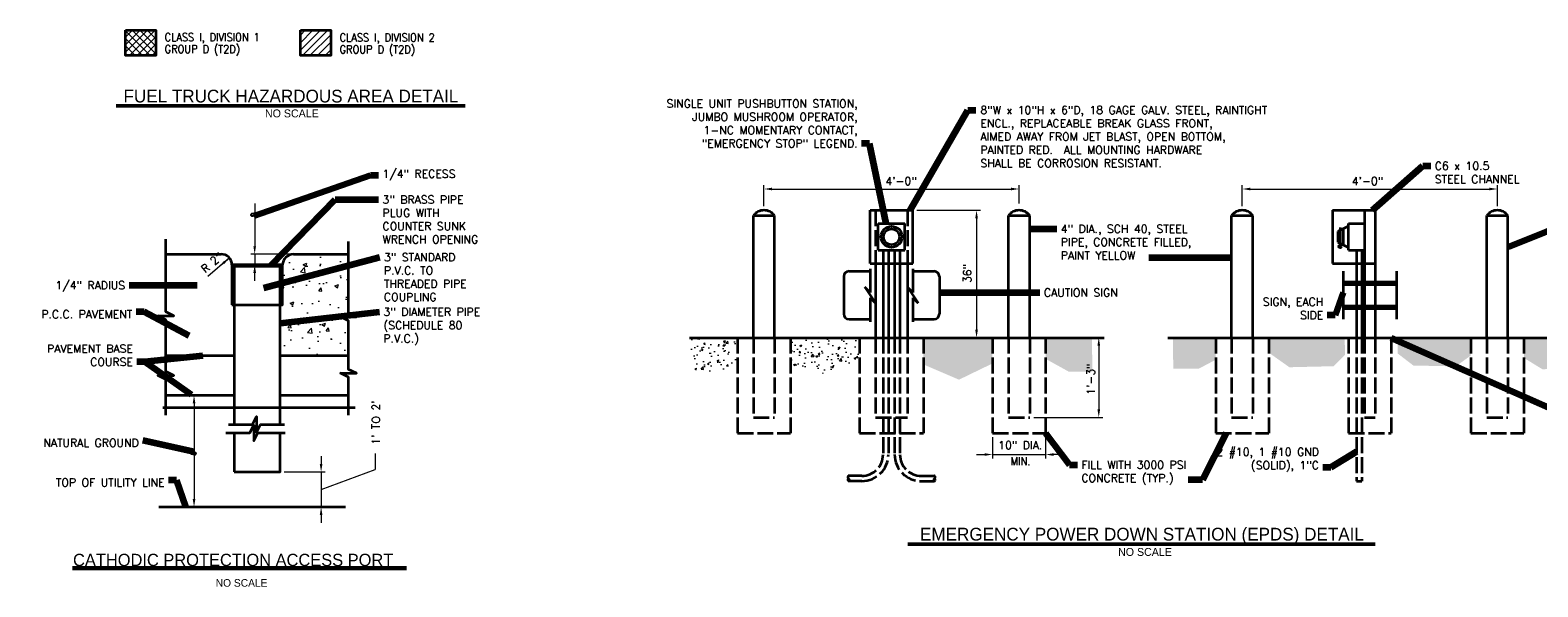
# Model space of a CAD drawing. Extents: x -193 to 792, y -125 to 171.
# Tile 1 of 4: x -190 to 94, y -125 to -20. Entities that reach past the tile are written whole.
import ezdxf
from ezdxf.enums import TextEntityAlignment as Align

# ---------------------------------------------------------------- set-up
doc = ezdxf.new("R2010")
doc.units = 0
doc.header["$MEASUREMENT"] = 0
doc.linetypes.add('ACAD_ISO02W100', pattern=[15, 12, -3])
doc.layers.get('Defpoints').update_dxf_attribs({"lineweight": 18})
for name, color, linetype, lineweight in [('E-Anno-Dims', 33, 'Continuous', 25), ('E-Anno-Patt', 152, 'Continuous', 18), ('E-Anno-Text', 53, 'Continuous', 25), ('E-Detl-Grph', 33, 'Continuous', 35)]:
    doc.layers.add(name, color=color, linetype=linetype, lineweight=lineweight)
doc.styles.add('NOTES', font='romans.shx')
doc.styles.add('Style-CHAR_FAST_FONT', font='CHAR_FAST_FONT.shx')
doc.styles.add('Style-FANCY', font='FANCY.shx')
doc.styles.add('Text', font='txt', dxfattribs={"height": 0.125})
doc.dimstyles.new('EARCH', dxfattribs={"dimtxt": 0.125, "dimasz": 0.125, "dimexe": 0.0625, "dimexo": 0.0625, "dimgap": 0.0625, "dimtad": 1, "dimdec": 4, "dimzin": 3, "dimdsep": 46, "dimlunit": 4, "dimtxsty": 'NOTES', "dimcen": 0.09, "dimclrd": 256, "dimclre": 256, "dimadec": 0, "dimazin": 0, "dimtfac": 0.75, "dimtdec": 4, "dimtmove": 1, "dimatfit": 3, "dimfxl": 0, "dimfrac": 1, "dimtolj": 1, "dimtzin": 3, "dimlwd": 18, "dimlwe": 18, "dimarcsym": 0})
pattern_1 = [(50, (0, 0), (3.5863, -0.31376), [0.375, -4.125]), (355, (0, 0), (-0.69376, 3.76096), [0.3, -3.3]), (100.4514, (0.299, -0.026), (2.89255, 3.4472), [0.3187, -3.50571]), (46.1842, (0, 1), (5.3362, -0.8276), [0.5625, -6.1875]), (96.6356, (0.4447, 0.931), (4.67331, 4.87059), [0.47805, -5.25856]), (351.184, (0, 1), (4.6733, 4.8706), [0.45, -4.95]), (21, (0.5, 0.75), (2.984535, -2.013094), [0.375, -4.125]), (326, (0.5, 0.75), (1.21658, 3.62575), [0.3, -3.3]), (71.4514, (0.7487, 0.5822), (4.20111, 1.61265), [0.3187, -3.50571]), (37.5, (0, 0), (0.060799, 1.664469), [0, -3.26, 0, -3.35, 0, -3.3125]), (7.5, (0, 0), (1.315348, 1.972059), [0, -1.91, 0, -3.185, 0, -1.2625]), (327.5, (-1.115, 0), (2.669112, -0.112774), [0, -1.25, 0, -3.9, 0, -5.175]), (317.5, (-1.615, 0), (2.91593, 0.500525), [0, -1.625, 0, -2.59, 0, -3.675])]

# ---------------------------------------------------------------- blocks, each defined once
blk = doc.blocks.new('*D101')
at = {"layer": 'E-Anno-Dims', "lineweight": 18}
for p, q in [((-152.16, -63.35), (-156.22, -66.84)), ((-153.69, -64.67), (-152.16, -63.35))]:
    blk.add_line(p, q, dxfattribs=at)
at = {"layer": 'E-Anno-Dims', "lineweight": 18, "extrusion": (0, 0, -1)}
blk.add_solid([(153.46, -64.14), (152.16, -63.35), (153.14, -64.52)], dxfattribs=at)
at = {"layer": 'E-Anno-Dims', "linetype": 'Continuous', "lineweight": 18, "style": 'NOTES'}
for s, p in [('2"', (-155.49, -64.24)), ('R', (-157.2, -65.7))]:
    blk.add_text(s, height=1.5, rotation=40.6973, dxfattribs=at).set_placement(p, align=Align.MIDDLE_LEFT)
blk = doc.blocks.new('*D102')
at = {"layer": 'Defpoints'}
for p in [(-158.81, -89.21), (-158.8, -100.1), (-158.81, -110.23), (-158.8, -110.23)]:
    blk.add_point(p, dxfattribs=at)
at = {"layer": 'E-Anno-Dims', "lineweight": 18}
for p, q in [((-158.8, -90.71), (-158.8, -108.73)), ((-158.06, -89.21), (-158.05, -89.21)), ((-158.06, -110.23), (-158.05, -110.23))]:
    blk.add_line(p, q, dxfattribs=at)
at = {"layer": 'E-Anno-Dims', "lineweight": 18, "extrusion": (0, 0, -1)}
blk.add_solid([(159.05, -90.71), (158.8, -89.21), (158.55, -90.71)], dxfattribs=at)
at = {"layer": 'E-Anno-Dims', "lineweight": 18}
blk.add_solid([(-158.55, -108.73), (-158.8, -110.23), (-159.05, -108.73)], dxfattribs=at)
at = {"layer": 'E-Anno-Dims', "linetype": 'Continuous', "lineweight": 18, "insert": (-160.55, -100.1), "char_height": 1.5, "attachment_point": 5, "rotation": 90, "style": 'Text'}
blk.add_mtext('\\Fromans.shx; ', dxfattribs=at)
blk = doc.blocks.new('SQUIG')
at = {"flags": 128}
blk.add_lwpolyline([(-1, 0), (0.12, 0, -0.989967), (0.13, -0.35, -0.272038), (-0.87, 0.21)], format="xyb", dxfattribs=at)
blk = doc.blocks.new('*D103')
at = {"lineweight": 18}
for p, q in [((-147.4, -53.09), (-147.4, -61.14)), ((-140.87, -62.64), (-148.15, -62.64)), ((-143.8, -64.67), (-148.15, -64.67)), ((-147.4, -62.64), (-147.4, -64.67)), ((-147.4, -67.67), (-147.4, -66.17))]:
    blk.add_line(p, q, dxfattribs=at)
blk.add_solid([(-147.15, -61.14), (-147.4, -62.64), (-147.65, -61.14)], dxfattribs=at)
at = {"lineweight": 18, "extrusion": (0, 0, -1)}
blk.add_solid([(147.65, -66.17), (147.4, -64.67), (147.15, -66.17)], dxfattribs=at)
at = {"layer": 'Defpoints'}
for p in [(-147.4, -52.34), (-147.4, -64.67), (-143.05, -64.67), (-140.12, -62.64)]:
    blk.add_point(p, dxfattribs=at)
at = {"linetype": 'Continuous', "lineweight": 18, "insert": (-149.15, -52.34), "char_height": 1.5, "attachment_point": 5, "rotation": 90, "style": 'Text'}
blk.add_mtext('\\Fromans.shx; ', dxfattribs=at)

msp = doc.modelspace()

# ---------------------------------------------------------------- hatches: boundary and pattern name
at = {"layer": 'E-Anno-Patt'}
h = msp.add_hatch(dxfattribs=at)
h.set_pattern_fill('NET', color=256, style=0)
h.set_pattern_definition([(45, (0, 0), (-0.707107, 0.707107), []), (135, (0, 0), (-0.707107, -0.707107), [])])
h.paths.add_polyline_path([(-171.71407, -20.47587), (-171.71407, -25.25425), (-165.98007, -25.25425), (-165.98007, -20.47587)])
h = msp.add_hatch(dxfattribs=at)
h.set_pattern_fill('ANSI31', color=256, style=0)
h.set_pattern_definition([(45, (0, 0), (-0.707107, 0.707107), [])])
h.paths.add_polyline_path([(-133.06907, -20.49962), (-138.80307, -20.49962), (-138.80307, -25.27812), (-133.06907, -25.27812)])
h = msp.add_hatch(dxfattribs=at)
h.set_pattern_fill('AR-CONC', color=256, style=0)
h.paths.add_polyline_path([(-129.7302, -75.48237), (-131.1087, -75.85137), (-128.3502, -74.22837), (-129.7302, -74.59887), (-129.7302, -62.64387), (-140.1237, -62.64387, 0.413287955), (-142.1442, -64.66587), (-142.1442, -72.17187), (-142.5777, -72.17187), (-142.5777, -81.69987), (-129.7302, -81.69987)], flags=16)
h = msp.add_hatch(dxfattribs=at)
h.set_pattern_fill('AR-CONC', color=256, style=0)
h.set_pattern_definition(pattern_1)
h.paths.add_polyline_path([(-56.60107, -78.36962), (-65.59745, -78.36962), (-65.14992, -84.74201), (-59.28616, -84.66685), (-56.60107, -82.42972)], flags=16)
h.paths.add_polyline_path([(-33.61032, -78.36962), (-46.60507, -78.36962), (-46.60507, -83.72562), (-39.81962, -85.27022), (-33.61032, -82.16619)], flags=16)
h = msp.add_hatch(dxfattribs=at)
h.set_pattern_fill('AR-CONC', color=256, style=0)
h.set_pattern_definition(pattern_1)
h.paths.add_polyline_path([(-8.62032, -83.21441), (-8.62032, -78.36962), (-21.61507, -78.36962), (-21.61507, -83.40213), (-14.92293, -86.26961)], flags=16)
h.paths.add_polyline_path([(1.37568, -78.36962), (1.37568, -82.3516), (5.7736, -84.78401), (10.17672, -84.77281), (10.07895, -78.36962)], flags=16)
h.paths.add_polyline_path([(33.36293, -82.51629), (33.36293, -78.36962), (25.32967, -78.36962), (25.37686, -84.17219), (30.14077, -84.2218)], flags=16)
h.paths.add_polyline_path([(55.54103, -83.7338), (57.69367, -81.58159), (57.62228, -78.36962), (43.35893, -78.36962), (43.35893, -81.19223), (47.22401, -83.92945)], flags=16)
h.paths.add_polyline_path([(78.52025, -83.76501), (81.34368, -81.72294), (81.34368, -78.36962), (67.57769, -78.36962), (67.5625, -81.31568), (70.54666, -83.60557)], flags=16)
h.paths.add_polyline_path([(91.33968, -78.36962), (91.33968, -82.17717), (94.84877, -84.32516), (101.25338, -83.87422), (101.17473, -78.36962)], flags=16)
h.paths.add_polyline_path([(10.56609, -87.92632), (10.56609, -84.08562), (7.89399, -84.08562), (7.89399, -87.92632)], flags=9)
at = {"layer": 'E-Detl-Grph'}
msp.add_hatch(color=256, dxfattribs=at).paths.add_polyline_path([(57.00175, -61.18946, 1), (56.50195, -61.18946, 1)], flags=16)

# ---------------------------------------------------------------- linework, layer by layer
at = {"layer": 'Defpoints'}
for p in [(-26.68413, -50.38075), (-3.62232, -50.38075), (61.04451, -50.38075), (86.34169, -50.38075), (-3.62232, -53.87937), (-51.60311, -54.37919), (-23.61432, -54.37925), (38.36089, -54.37919), (86.34169, -54.37919), (-11.61907, -66.37444), (-11.61907, -78.36962), (-11.61907, -78.36962), (11.37168, -78.36962), (11.37168, -87.02689), (-1.62307, -93.36362), (11.37168, -93.36362), (-8.62032, -96.36237), (1.37568, -96.36237), (-124.73301, -99.42779), (-3.62232, -100.36075), (1.37568, -100.36075), (-142.5777, -103.64187), (-134.9052, -110.22837), (-134.9052, -110.22837)]:
    msp.add_point(p, dxfattribs=at)
at = {"layer": 'E-Anno-Dims', "lineweight": 18}
for p, q in [((-51.60311, -53.62919), (-51.60311, -49.63075)), ((-50.10311, -50.38075), (-5.12232, -50.38075)), ((-3.62232, -53.12937), (-3.62232, -49.63075)), ((38.36089, -53.62919), (38.36089, -49.63075)), ((39.86089, -50.38075), (84.84169, -50.38075)), ((86.34169, -53.62919), (86.34169, -49.63075)), ((-22.86432, -54.37925), (-10.86907, -54.37925)), ((-11.61907, -55.87925), (-11.61907, -76.86962)), ((-10.86907, -78.36962), (-10.86907, -78.36962)), ((11.37168, -79.86962), (11.37168, -91.86362)), ((-0.87307, -93.36362), (12.12168, -93.36362)), ((-8.62032, -97.11237), (-8.62032, -101.11075)), ((1.37568, -97.11237), (1.37568, -101.11075)), ((-134.9052, -100.64187), (-134.9052, -102.14187)), ((-124.73301, -100.17779), (-124.73301, -103.17779)), ((-11.62032, -100.36075), (-10.12032, -100.36075)), ((-8.62032, -100.36075), (1.37568, -100.36075)), ((4.37568, -100.36075), (2.87568, -100.36075)), ((-141.8277, -103.64187), (-134.1552, -103.64187)), ((-134.9052, -106.93512), (-124.73301, -103.17779)), ((-134.9052, -103.64187), (-134.9052, -110.22837)), ((-134.9052, -111.72837), (-134.9052, -113.22837))]:
    msp.add_line(p, q, dxfattribs=at)
for p in [(12.12168, -78.36962), (-134.1552, -110.22837)]:
    msp.add_point(p, dxfattribs=at)
for points in [[(-50.10311, -50.63075), (-51.60311, -50.38075), (-50.10311, -50.13075)], [(39.86089, -50.63075), (38.36089, -50.38075), (39.86089, -50.13075)], [(-11.36907, -76.86962), (-11.61907, -78.36962), (-11.86907, -76.86962)], [(11.62168, -91.86362), (11.37168, -93.36362), (11.12168, -91.86362)], [(2.87568, -100.61075), (1.37568, -100.36075), (2.87568, -100.11075)], [(-134.6552, -102.14187), (-134.9052, -103.64187), (-135.1552, -102.14187)]]:
    msp.add_solid(points, dxfattribs=at)
at = {"layer": 'E-Anno-Dims', "lineweight": 18, "extrusion": (0, 0, -1)}
for points in [[(5.12232, -50.13075), (3.62232, -50.38075), (5.12232, -50.63075)], [(-84.84169, -50.13075), (-86.34169, -50.38075), (-84.84169, -50.63075)], [(11.86907, -55.87925), (11.61907, -54.37925), (11.36907, -55.87925)], [(-11.12168, -79.86962), (-11.37168, -78.36962), (-11.62168, -79.86962)], [(10.12032, -100.11075), (8.62032, -100.36075), (10.12032, -100.61075)], [(135.1552, -111.72837), (134.9052, -110.22837), (134.6552, -111.72837)]]:
    msp.add_solid(points, dxfattribs=at)
at = {"layer": 'E-Anno-Text', "lineweight": 50}
for p, q in [((-173.44328, -34.70027), (-107.8298, -34.70027)), ((-24.55469, -117.24156), (63.37948, -117.24156))]:
    msp.add_line(p, q, dxfattribs=at)
at = {"layer": 'E-Anno-Text', "lineweight": 60}
msp.add_line((-181.65354, -121.7572), (-118.85684, -121.7572), dxfattribs=at)
at = {"layer": 'E-Detl-Grph'}
for p, q in [((-53.60232, -55.37875), (-49.60395, -55.37875)), ((-53.60232, -78.36962), (-53.60232, -55.37875)), ((-49.60395, -78.36962), (-49.60395, -55.37875)), ((-31.61107, -64.37525), (-31.61107, -54.37925)), ((-31.61107, -54.37925), (-23.61432, -54.37925)), ((-23.61432, -64.37525), (-23.61432, -54.37925)), ((-5.62145, -55.37875), (-1.62307, -55.37875)), ((-5.62145, -78.36962), (-5.62145, -55.37875)), ((-1.62307, -78.36962), (-1.62307, -55.37875)), ((36.36168, -78.36962), (36.36168, -55.37875)), ((36.36168, -55.37875), (40.36005, -55.37875)), ((40.36005, -78.36962), (40.36005, -55.37875)), ((55.35405, -54.37925), (55.35405, -64.37525)), ((55.35405, -54.37925), (63.35093, -54.37925)), ((61.35168, -54.37925), (61.35168, -67.87375)), ((63.35093, -54.37925), (63.35093, -67.87375)), ((84.34255, -78.36962), (84.34255, -55.37875)), ((84.34255, -55.37875), (88.34093, -55.37875)), ((88.34093, -78.36962), (88.34093, -55.37875)), ((-30.1117, -56.87825), (-25.1137, -56.87825)), ((-30.1117, -61.87625), (-30.1117, -56.87825)), ((-25.1137, -61.87625), (-25.1137, -56.87825)), ((58.35293, -57.378), (56.35368, -58.37762)), ((56.35368, -58.37762), (56.35368, -60.37675)), ((56.7518, -57.6515), (56.7518, -61.1895)), ((57.3533, -57.87775), (57.3533, -60.87662)), ((58.35293, -61.87625), (58.35293, -56.87825)), ((58.35293, -56.87825), (61.35168, -56.87825)), ((-30.1117, -61.87625), (-25.1137, -61.87625)), ((-29.19882, -61.87625), (-29.19882, -78.36962)), ((-28.1992, -61.87625), (-28.1992, -78.36962)), ((-27.0262, -61.87625), (-27.0262, -78.36962)), ((-26.02657, -61.87625), (-26.02657, -78.36962)), ((56.35368, -60.37675), (58.35293, -61.37637)), ((58.35293, -61.87625), (61.35168, -61.87625)), ((59.8523, -61.87625), (59.8523, -67.87375)), ((60.85193, -61.87625), (60.85193, -67.87375)), ((-164.0877, -62.64387), (-153.6942, -62.64387)), ((-140.1237, -62.64387), (-129.7302, -62.64387)), ((-31.61107, -64.37525), (-23.61432, -64.37525)), ((-30.61145, -64.37525), (-30.61145, -78.36962)), ((-24.61395, -64.37525), (-24.61395, -78.36962)), ((55.35405, -64.37525), (63.35093, -64.37525)), ((-36.60907, -66.87425), (-36.60907, -73.87137)), ((-35.60945, -65.87462), (-31.61107, -65.87462)), ((-31.61107, -65.37475), (-31.61107, -69.873)), ((-23.61432, -65.37475), (-23.61432, -69.873)), ((-23.61432, -65.87462), (-19.61595, -65.87462)), ((-18.61632, -66.87425), (-18.61632, -73.87137)), ((57.3533, -65.87462), (57.3533, -74.871)), ((57.3533, -67.87375), (67.3493, -67.87375)), ((67.3493, -65.87462), (67.3493, -74.871)), ((-32.6107, -68.87337), (-30.61145, -71.87225)), ((-31.61107, -69.873), (-32.6107, -68.87337)), ((-31.61107, -70.87262), (-31.61107, -75.37075)), ((-30.61145, -71.87225), (-31.61107, -70.87262)), ((-24.61395, -68.87337), (-22.6147, -71.87225)), ((-23.61432, -69.873), (-24.61395, -68.87337)), ((-23.61432, -70.87262), (-23.61432, -75.37075)), ((-22.6147, -71.87225), (-23.61432, -70.87262)), ((57.3533, -68.37362), (67.3493, -68.37362)), ((59.8523, -68.37362), (59.8523, -72.372)), ((60.85193, -68.37362), (60.85193, -72.372)), ((61.35168, -68.37362), (61.35168, -72.372)), ((63.35093, -68.37362), (63.35093, -72.372)), ((63.35093, -68.37362), (63.35093, -72.372)), ((57.3533, -72.372), (67.3493, -72.372)), ((57.3533, -72.87175), (67.3493, -72.87175)), ((59.8523, -72.87175), (59.8523, -78.36962)), ((60.85193, -72.87175), (60.85193, -78.36962)), ((61.35168, -72.87175), (61.35168, -78.36962)), ((63.35093, -72.87175), (63.35093, -78.36962)), ((-35.60945, -74.871), (-31.61107, -74.871)), ((-23.61432, -74.871), (-19.61595, -74.871)), ((-65.59745, -78.36962), (12.3713, -78.36962)), ((24.36655, -78.36962), (102.3353, -78.36962)), ((-164.0877, -81.69987), (-151.2387, -81.69987)), ((-142.5777, -81.69987), (-129.7302, -81.69987)), ((-164.0877, -89.20587), (-151.2387, -89.20587)), ((-142.5777, -89.20587), (-129.7302, -89.20587)), ((-164.70473, -91.51099), (-150.26029, -91.51099)), ((-150.26029, -91.51099), (-128.5131, -91.51099)), ((-151.2387, -96.30387), (-151.2387, -103.64187)), ((-165.4557, -110.22837), (-130.3002, -110.22837))]:
    msp.add_line(p, q, dxfattribs=at)
at = {"layer": 'E-Detl-Grph', "linetype": 'ACAD_ISO02W100', "ltscale": 0.25}
for p, q in [((-30.61145, -54.37925), (-30.61145, -64.37525)), ((-24.61395, -54.37925), (-24.61395, -64.37525)), ((-56.60107, -78.36962), (-56.60107, -96.36237)), ((-53.60232, -78.36962), (-53.60232, -93.36362)), ((-49.60395, -78.36962), (-49.60395, -93.36362)), ((-46.60507, -78.36962), (-46.60507, -96.36237)), ((-33.61032, -78.36962), (-33.61032, -96.36237)), ((-30.61145, -78.36962), (-30.61145, -93.36362)), ((-29.19882, -78.36962), (-29.19882, -100.36075)), ((-28.1992, -78.36962), (-28.1992, -100.36075)), ((-27.0262, -78.36962), (-27.0262, -100.36075)), ((-26.02657, -78.36962), (-26.02657, -100.36075)), ((-24.61395, -78.36962), (-24.61395, -93.36362)), ((-21.61507, -78.36962), (-21.61507, -96.36237)), ((-8.62032, -78.36962), (-8.62032, -96.36237)), ((-5.62145, -78.36962), (-5.62145, -93.36362)), ((-1.62307, -78.36962), (-1.62307, -93.36362)), ((1.37568, -78.36962), (1.37568, -96.36237)), ((33.36293, -78.36962), (33.36293, -96.36237)), ((36.36168, -78.36962), (36.36168, -93.36362)), ((40.36005, -78.36962), (40.36005, -93.36362)), ((43.35893, -78.36962), (43.35893, -96.36237)), ((58.35293, -78.36962), (58.35293, -96.36237)), ((59.8523, -78.36962), (59.8523, -105.35875)), ((60.85193, -78.36962), (60.85193, -105.35875)), ((61.35168, -78.36962), (61.35168, -93.36362)), ((63.35093, -78.36962), (63.35093, -93.36362)), ((66.34968, -78.36962), (66.34968, -96.36237)), ((81.34368, -78.36962), (81.34368, -96.36237)), ((84.34255, -78.36962), (84.34255, -93.36362)), ((88.34093, -78.36962), (88.34093, -93.36362)), ((91.33968, -78.36962), (91.33968, -96.36237)), ((-53.60232, -93.36362), (-49.60395, -93.36362)), ((-30.61145, -93.36362), (-24.61395, -93.36362)), ((-5.62145, -93.36362), (-1.62307, -93.36362)), ((36.36168, -93.36362), (40.36005, -93.36362)), ((61.35168, -93.36362), (63.35093, -93.36362)), ((84.34255, -93.36362), (88.34093, -93.36362)), ((-56.60107, -96.36237), (-46.60507, -96.36237)), ((-33.61032, -96.36237), (-21.61507, -96.36237)), ((33.36293, -96.36237), (43.35893, -96.36237)), ((58.35293, -96.36237), (66.34968, -96.36237)), ((81.34368, -96.36237), (91.33968, -96.36237)), ((-33.1972, -104.35925), (-35.6962, -104.35925)), ((-22.0282, -104.35925), (-19.5292, -104.35925)), ((-33.1972, -105.35875), (-35.6962, -105.35875)), ((-22.0282, -105.35875), (-19.5292, -105.35875)), ((59.8523, -105.35875), (60.85193, -105.35875))]:
    msp.add_line(p, q, dxfattribs=at)
at = {"layer": 'E-Detl-Grph', "linetype": 'ACAD_ISO02W100', "lineweight": 35, "ltscale": 0.25}
msp.add_line((-8.62032, -96.36237), (1.37568, -96.36237), dxfattribs=at)
at = {"layer": 'E-Detl-Grph', "flags": 128}
for points in [[(-164.0877, -77.93044), (-164.0877, -74.97774), (-165.5877, -74.22774), (-162.5877, -74.22774), (-164.0877, -73.47774), (-164.0877, -59.82834)], [(-129.7302, -77.17107), (-129.7302, -75.22101), (-131.2302, -74.47101), (-128.2302, -74.47101), (-129.7302, -73.72101), (-129.7302, -60.24633)], [(-142.5777, -94.71387), (-142.5777, -64.95387), (-151.2387, -64.95387), (-151.2387, -94.71387)], [(-164.0877, -92.97837), (-164.0877, -86.2044), (-165.5877, -85.4544), (-162.5877, -85.4544), (-164.0877, -84.7044), (-164.0877, -77.93044)], [(-129.7302, -92.97837), (-129.7302, -85.82472), (-131.2302, -85.07472), (-128.2302, -85.07472), (-129.7302, -84.32472), (-129.7302, -77.17107)], [(-152.3097, -94.71387), (-147.7887, -94.71387), (-147.0387, -93.21387), (-147.0387, -96.21387), (-146.2887, -94.71387), (-141.7677, -94.71387)], [(-152.81073, -96.30387), (-148.29048, -96.30387), (-147.54048, -94.80387), (-147.54048, -97.80387), (-146.79048, -96.30387), (-141.6372, -96.30387)], [(-151.2387, -103.64187), (-142.5777, -103.64187), (-142.5777, -96.30387)]]:
    msp.add_lwpolyline(points, dxfattribs=at)
at = {"layer": 'E-Detl-Grph'}
for centre, radius in [((-27.61271, -59.37719), 1.9992), ((-27.61271, -59.37719), 1.4994), ((56.75185, -61.18946), 0.2499)]:
    msp.add_circle(centre, radius, dxfattribs=at)
for centre, radius, start, end in [((-51.60311, -56.87819), 2.499, 36.8698972, 143.1301028), ((-3.62231, -56.87819), 2.499, 36.8698972, 143.1301028), ((38.36089, -56.87819), 2.499, 36.8698972, 143.1301028), ((86.34169, -56.87819), 2.499, 36.8698972, 143.1301028), ((-153.6941, -64.66578), 2.0219, 359.9972328, 90.0027672), ((-140.11975, -64.66832), 2.02445, 90.1118233, 179.9306967), ((-35.60951, -66.87419), 0.9996, 90, 180), ((-19.61591, -66.87419), 0.9996, 0, 90), ((-35.60951, -73.87139), 0.9996, 180, 270), ((-19.61591, -73.87139), 0.9996, 270, 0)]:
    msp.add_arc(centre, radius, start, end, dxfattribs=at)
at = {"layer": 'E-Detl-Grph', "linetype": 'ACAD_ISO02W100', "ltscale": 0.25}
for centre, radius, start, end in [((-33.19723, -100.36079), 3.9984, 270, 0), ((-33.19723, -100.36079), 4.998, 270, 0), ((-22.02819, -100.36079), 4.998, 180, 270), ((-22.02819, -100.36079), 3.9984, 180, 270), ((-35.57128, -104.60909), 0.2794, 116.56505, 243.4349472), ((-35.57128, -105.10889), 0.2794, 116.56505, 243.4349472), ((-35.82118, -105.10889), 0.2794, 296.56505, 63.4349472), ((-19.40424, -105.10889), 0.2794, 116.56505, 243.4349472), ((-19.65414, -104.60909), 0.2794, 296.56505, 63.4349472), ((-19.65414, -105.10889), 0.2794, 296.56505, 63.4349472)]:
    msp.add_arc(centre, radius, start, end, dxfattribs=at)
at = {"layer": 'E-Detl-Grph'}
for points in [[(-171.71407, -20.47587), (-165.98007, -20.47587), (-165.98007, -25.25425), (-171.71407, -25.25425)], [(-138.80307, -20.49962), (-133.06907, -20.49962), (-133.06907, -25.27812), (-138.80307, -25.27812)], [(-151.6722, -72.17187), (-142.1442, -72.17187), (-142.1442, -64.66587), (-151.6722, -64.66587)]]:
    msp.add_3dface(points, dxfattribs=at)

# ---------------------------------------------------------------- block references
at = {"layer": 'E-Anno-Dims', "lineweight": 18}
msp.add_blockref('*D101', (0, 0), dxfattribs=at)

# ---------------------------------------------------------------- texts
at = {"layer": 'E-Anno-Dims', "linetype": 'Continuous', "lineweight": 18, "style": 'NOTES'}
for p in [(-28.77007, -48.88075), (58.95857, -48.88075)]:
    msp.add_text('4\'-0"', height=1.5, dxfattribs=at).set_placement(p, align=Align.MIDDLE_LEFT)
at = {"layer": 'E-Anno-Dims', "linetype": 'Continuous', "lineweight": 35, "style": 'NOTES'}
msp.add_text('1\'-3"', height=1.5, rotation=90, dxfattribs=at).set_placement((9.87168, -89.11283), align=Align.MIDDLE_LEFT)
at = {"layer": 'E-Anno-Dims', "style": 'NOTES', "width": 0.9}
msp.add_text('MIN.', height=1.5, dxfattribs=at).set_placement((-5.21057, -101.61137), align=Align.MIDDLE_LEFT)
at = {"layer": 'E-Anno-Dims', "linetype": 'Continuous', "lineweight": 35, "char_height": 1.5, "attachment_point": 5, "rotation": 90, "line_spacing_factor": 0.722892, "style": 'Text'}
for s, insert in [('\\Fromans.shx;36"', (-13.36907, -66.26729)), ("\\Fromans.shx;1' TO 2'", (-124.59016, -94.35636))]:
    msp.add_mtext(s, dxfattribs=dict(at, insert=insert))
at = {"layer": 'E-Anno-Dims', "linetype": 'Continuous', "lineweight": 35, "insert": (-3.40804, -98.61075), "char_height": 1.5, "attachment_point": 5, "line_spacing_factor": 0.722892, "style": 'Text'}
msp.add_mtext('\\Fromans.shx;10" DIA.', dxfattribs=at)
at = {"layer": 'E-Anno-Text', "style": 'NOTES', "width": 0.9}
for s, p in [('CLASS I, DIVISION 1', (-164.33132, -21.79737)), ('CLASS I, DIVISION 2', (-131.42032, -21.8645)), ('GROUP D (T2D)', (-164.33132, -24.04375)), ('GROUP D (T2D)', (-131.42032, -24.11087))]:
    msp.add_text(s, height=1.5, dxfattribs=at).set_placement(p, align=Align.MIDDLE_LEFT)
at = {"layer": 'E-Anno-Text', "lineweight": 50, "style": 'Style-FANCY', "width": 1.000469}
for s, p in [('FUEL TRUCK HAZARDOUS AREA DETAIL', (-140.58888, -32.89389)), ('EMERGENCY POWER DOWN STATION (EPDS) DETAIL', (19.49223, -115.34781))]:
    msp.add_text(s, height=2.4, dxfattribs=at).set_placement(p, align=Align.MIDDLE_CENTER)
at = {"layer": 'E-Anno-Text', "lineweight": 25, "style": 'Style-FANCY'}
for height, p in [(1.496375, (-145.46541, -36.1497)), (1.496375, (15.00418, -118.69112)), (1.44, (-154.73304, -124.5217))]:
    msp.add_text('NO SCALE', height=height, dxfattribs=at).set_placement(p, align=Align.MIDDLE_LEFT)
at = {"layer": 'E-Anno-Text', "lineweight": 50, "style": 'Style-CHAR_FAST_FONT'}
msp.add_text('CATHODIC PROTECTION ACCESS PORT', height=2.310003, dxfattribs=at).set_placement((-181.56504, -120.1987), align=Align.MIDDLE_LEFT)
at = {"layer": 'E-Anno-Text', "char_height": 1.5, "style": 'NOTES'}
for s, insert, attachment_point in [('SINGLE UNIT PUSHBUTTON STATION,\\PJUMBO MUSHROOM OPERATOR,\\P1-NC MOMENTARY CONTACT,\\P"EMERGENCY STOP" LEGEND.', (-33.99278, -42.55545), 9), ('8"W x 10"H x 6"D, 18 GAGE GALV. STEEL, RAINTIGHT\\P\\ptz;ENCL., REPLACEABLE BREAK GLASS FRONT,\\P\\ptz;AIMED AWAY FROM JET BLAST, OPEN BOTTOM,\\P\\ptz;PAINTED RED.  ALL MOUNTING HARDWARE\\P\\ptz;SHALL BE CORROSION RESISTANT.', (-10.89825, -34.76806), 1), ('C6 x 10.5\\PSTEEL CHANNEL', (74.55946, -45.28041), 1), ('3" BRASS PIPE\\PPLUG WITH\\PCOUNTER SUNK\\PWRENCH OPENING', (-123.35706, -51.62739), 1), ('4" DIA., SCH 40, STEEL\\PPIPE, CONCRETE FILLED,\\PPAINT YELLOW', (4.22179, -57.12775), 1), ('3" STANDARD\\PP.V.C. TO\\PTHREADED PIPE\\PCOUPLING', (-123.0867, -62.46687), 1), ('SIGN, EACH\\PSIDE', (53.60305, -74.86946), 9), ('3" DIAMETER PIPE\\P(SCHEDULE 80\\PP.V.C.)', (-123.18305, -72.76604), 1), ('PAVEMENT BASE\\PCOURSE', (-170.30179, -83.68188), 9), ('2 #10, 1 #10 GND\\P(SOLID), 1"C', (52.77834, -103.61449), 9), ('FILL WITH 3000 PSI\\PCONCRETE (TYP.)', (8.09115, -101.5486), 1)]:
    msp.add_mtext(s, dxfattribs=dict(at, insert=insert, attachment_point=attachment_point))
at = {"layer": 'E-Anno-Text', "char_height": 1.5, "line_spacing_factor": 0.601575, "style": 'NOTES'}
for s, insert, attachment_point in [('1/4" RECESS', (-123.38635, -47.7708), 4), ('1/4" RADIUS', (-171.77732, -69.75518), 9), ('CAUTION SIGN', (1.04553, -69.873), 4), ('P.C.C. PAVEMENT', (-170.4296, -74.70565), 9), ('NATURAL GROUND', (-169.21598, -98.90701), 9), ('TOP OF UTILITY LINE', (-164.34952, -106.37317), 9)]:
    msp.add_mtext(s, dxfattribs=dict(at, insert=insert, attachment_point=attachment_point))

# ---------------------------------------------------------------- dimensions: what is measured, and where the dimension line sits
at = {"lineweight": 18}
dim = msp.add_linear_dim(base=(-147.3971, -64.66587), p1=(-140.1237, -62.64387), p2=(-143.0457, -64.66587), angle=270, text='\\Fromans.shx; ', dimstyle='EARCH', override={"dimscale": 12, "dimcen": 0.0075}, dxfattribs=at)
dim.commit()
dim.dimension.update_dxf_attribs({"geometry": '*D103', "text_midpoint": (-147.3971, -52.34182), "dimtype": 128})
at = {"layer": 'E-Anno-Dims', "lineweight": 18}
dim = msp.add_linear_dim(base=(-158.79942, -110.22837), p1=(-158.8062, -89.20587), p2=(-158.8062, -110.22837), angle=270, text='\\Fromans.shx; ', dimstyle='EARCH', override={"dimscale": 12, "dimcen": 0.0075}, dxfattribs=at)
dim.commit()
dim.dimension.update_dxf_attribs({"geometry": '*D102', "text_midpoint": (-158.79942, -100.10461), "dimtype": 128})

# ---------------------------------------------------------------- leaders
at = {"layer": 'E-Anno-Text', "annotation_type": 0, "has_hookline": 1}
for points, override, hookline_direction, text_width in [([(-24.11407, -54.37925), (-13.23537, -35.51806), (-11.73537, -35.51806)], {"dimscale": 12, "dimtad": 0, "dimclrd": 0, "dimlwd": 65534}, 0, 54.04459), ([(-28.61232, -56.87825), (-31.74278, -41.80545), (-33.24278, -41.80545)], {"dimscale": 12, "dimtad": 0, "dimclrd": 0, "dimlwd": 65534}, 1, 39.54306), ([(-147.58651, -55.4423), (-125.63635, -47.7708), (-124.13635, -47.7708)], {"dimscale": 12, "dimtad": 0, "dimclrd": 0, "dimldrblk": 'SQUIG', "dimlwd": 65534}, 0, 14.35861), ([(62.85105, -54.37925), (72.30946, -46.03041), (73.80946, -46.03041)], {"dimscale": 12, "dimtad": 0, "dimclrd": 0, "dimlwd": 65534}, 0, 18.66082), ([(88.45145, -61.25369), (107.36204, -53.64), (108.86204, -53.64)], {"dimscale": 12, "dimtad": 0, "dimclrd": 0, "dimlwd": 65534}, 0, 34.22332), ([(57.3533, -69.873), (55.85305, -74.11946), (54.35305, -74.11946)], {"dimscale": 12, "dimtad": 0, "dimclrd": 0, "dimlwd": 65534}, 1, 13.61204), ([(-159.7227, -78.00837), (-168.1796, -73.51434), (-169.6796, -73.51434)], {"dimscale": 12, "dimtad": 0, "dimclrd": 0, "dimlwd": 65534}, 1, 19.20389), ([(66.34968, -78.36962), (100.41669, -93.444), (101.91669, -93.444)], {"dimscale": 12, "dimtad": 0, "dimclrd": 0, "dimlwd": 65534}, 0, 38.76905), ([(-159.27029, -89.12182), (-168.05179, -82.93188), (-169.55179, -82.93188)], {"dimscale": 12, "dimtad": 0, "dimclrd": 0, "dimlwd": 65534}, 1, 18.85747), ([(1.37568, -96.36237), (5.84115, -102.2986), (7.34115, -102.2986)], {"dimscale": 12, "dimtad": 0, "dimclrd": 0, "dimlwd": 65534}, 0, 20.75305), ([(59.8523, -99.861), (55.02834, -102.79246), (53.52834, -102.79246)], {"dimscale": 12, "dimtad": 0, "dimclrd": 0, "dimlwd": 65534}, 1, 18.38758), ([(-160.3782, -110.24937), (-162.09952, -105.18186), (-163.59952, -105.18186)], {"dimscale": 12, "dimtad": 0, "dimclrd": 0, "dimlwd": 65534}, 1, 22.81326)]:
    msp.add_leader(points, dimstyle='EARCH', override=override, dxfattribs=dict(at, hookline_direction=hookline_direction, text_width=text_width))
at = {"layer": 'E-Anno-Text'}
for points, override in [([(-144.3252, -64.74237), (-132.28578, -52.37739), (-124.10706, -52.37739)], {"dimscale": 12, "dimtad": 0, "dimclrd": 0, "dimlwd": 65534}), ([(-1.62307, -57.87775), (3.47179, -57.87775)], {"dimscale": 12, "dimtad": 0, "dimclrd": 0, "dimlwd": 65534}), ([(-145.65655, -68.96205), (-123.8367, -63.21687)], {"dimscale": 12, "dimtad": 0, "dimclrd": 0, "dimlwd": 65534}), ([(36.24346, -63.35206), (20.79503, -63.35206)], {"dimscale": 12, "dimtad": 0, "dimclrd": 0, "dimlwd": 65534}), ([(-158.22649, -68.56387), (-171.02732, -68.56387)], {"dimscale": 12, "dimtad": 0, "dimclrd": 0, "dimldrblk": 'None', "dimlwd": 65534}), ([(-18.61632, -69.873), (0.29553, -69.873)], {"dimscale": 12, "dimtad": 0, "dimclrd": 0, "dimlwd": 65534}), ([(-142.6047, -75.65637), (-123.93305, -73.51604)], {"dimscale": 12, "dimtad": 0, "dimclrd": 0, "dimlwd": 65534}), ([(-157.15358, -81.80024), (-168.05179, -82.93188), (-169.55179, -82.93188)], {"dimscale": 12, "dimtad": 0, "dimclrd": 0, "dimlwd": 65534}), ([(35.36205, -96.36237), (30.87267, -105.12709), (28.17544, -105.12709)], {"dimscale": 12, "dimtad": 0, "dimclrd": 0, "dimlwd": 65534}), ([(-158.87487, -99.87044), (-168.46598, -97.7157)], {"dimscale": 12, "dimtad": 0, "dimclrd": 0, "dimldrblk": 'SQUIG', "dimlwd": 65534})]:
    msp.add_leader(points, dimstyle='EARCH', override=override, dxfattribs=at)

doc.saveas('drawing.dxf')
